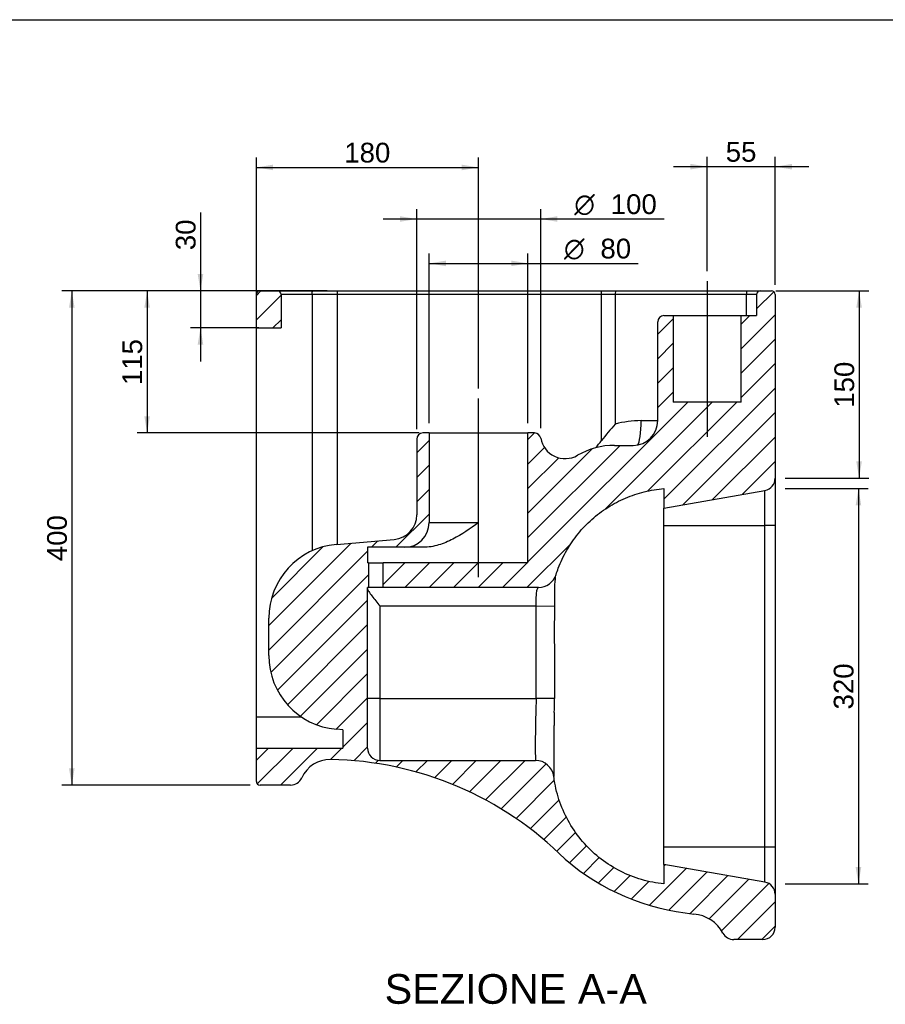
# Model space of a CAD drawing. Header units: millimetres. Extents: x 11 to 285, y 7 to 203.
# Tile 3 of 4: x 119 to 206, y 103 to 203. Entities that reach past the tile are written whole.
import ezdxf
from ezdxf.enums import TextEntityAlignment as Align
from ezdxf.lldxf.tags import DXFTag

# ---------------------------------------------------------------- set-up
doc = ezdxf.new("R2010")
doc.units = ezdxf.units.MM
for name, color, linetype in [('1', 7, 'Continuous'), ('Default', 7, 'Continuous'), ('WC_BUTTERFLY_A_T', 7, 'Continuous')]:
    doc.layers.add(name, color=color, linetype=linetype)
doc.styles.add('SEACAD_Arial', font='arial.ttf')
doc.styles.add('SEACAD_Solid_Edge_ANSI1_Symbols', font='semeca1.ttf')
tags = doc.linetypes.add('CENTER2', pattern=[28.575000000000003, 19.05, -3.175, 3.175, -3.175]).pattern_tags.tags
tags[10:11] = [DXFTag(74, 4), DXFTag(75, 0), DXFTag(340, '0'), DXFTag(46, 0.0), DXFTag(50, 0.0), DXFTag(44, 0.0), DXFTag(45, 0.0)]
tags[8:9] = [DXFTag(74, 4), DXFTag(75, 0), DXFTag(340, '0'), DXFTag(46, 0.0), DXFTag(50, 0.0), DXFTag(44, 0.0), DXFTag(45, 0.0)]
tags[6:7] = [DXFTag(74, 4), DXFTag(75, 0), DXFTag(340, '0'), DXFTag(46, 0.0), DXFTag(50, 0.0), DXFTag(44, 0.0), DXFTag(45, 0.0)]
tags[4:5] = [DXFTag(74, 4), DXFTag(75, 0), DXFTag(340, '0'), DXFTag(46, 0.0), DXFTag(50, 0.0), DXFTag(44, 0.0), DXFTag(45, 0.0)]
doc.dimstyles.new('ISO_PALLINATURA', dxfattribs={"dimtxt": 2, "dimasz": 1.7, "dimexe": 1, "dimexo": 1, "dimgap": 1, "dimtad": 1, "dimlfac": 8, "dimtxsty": 'SEACAD_Arial', "dimblk1": '_SE_FILLED', "dimblk2": '_SE_FILLED', "dimsah": 1, "dimcen": 1, "dimadec": 0, "dimazin": 0, "dimtfac": 1, "dimtmove": 0, "dimatfit": 3, "dimfxl": 1, "dimtolj": 1, "dimarcsym": 0})
pattern_1 = [(45.00000936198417, (0, 0), (-1.237437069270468, 1.237436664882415), [])]

# ---------------------------------------------------------------- blocks, each defined once
blk = doc.blocks.new('SEANNOT_GROUP11')
at = {"layer": 'Default', "color": 7, "linetype": 'CENTER2'}
blk.add_line((188.3928100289, 176.404647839), (188.3928100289, 160.654647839), dxfattribs=at)
blk = doc.blocks.new('SEANNOT_GROUP13')
at = {"layer": 'Default', "color": 7, "linetype": 'CENTER2'}
blk.add_line((165.2553100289, 146.4337884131), (165.2553100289, 164.529647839), dxfattribs=at)
blk = doc.blocks.new('SE12')
at = {"layer": 'WC_BUTTERFLY_A_T', "linetype": 'Continuous'}
h = blk.add_hatch(dxfattribs=at)
h.set_pattern_fill('ANSI31', scale=0.5511811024, angle=9.362e-06, style=0)
h.set_pattern_definition(pattern_1)
edge = h.paths.add_edge_path()
edge.add_line((142.7678100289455, 171.6546478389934), (145.2678100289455, 171.6546478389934))
edge.add_line((145.2678100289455, 171.6546478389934), (145.2678100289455, 175.0296478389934))
edge.add_arc((144.8928100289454, 175.0296478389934), 0.375, 0, 90)
edge.add_line((144.8928100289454, 175.4046478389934), (143.1428100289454, 175.4046478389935))
edge.add_arc((143.1428100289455, 175.0296478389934), 0.375, 90, 180)
edge.add_line((142.7678100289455, 175.0296478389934), (142.7678100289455, 171.6546478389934))
h = blk.add_hatch(dxfattribs=at)
h.set_pattern_fill('ANSI31', scale=0.5511811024, angle=9.362e-06, style=0)
h.set_pattern_definition(pattern_1)
edge = h.paths.add_edge_path()
edge.add_line((184.9553100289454, 172.9046478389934), (184.0178100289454, 172.9046478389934))
edge.add_arc((184.0178100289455, 172.2796478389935), 0.625, 90, 180.0000000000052)
edge.add_line((183.3928100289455, 172.2796478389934), (183.3928100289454, 162.2796478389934))
edge.add_arc((180.8928100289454, 162.2796478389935), 2.5, 270, 359.9999999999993, ccw=False)
edge.add_line((180.8928100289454, 159.7796478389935), (179.0178100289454, 159.7796478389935))
edge.add_arc((179.0178100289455, 152.2796478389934), 7.5, 90, 120.0827338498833)
edge.add_arc((174.0053100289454, 160.9326729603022), 2.5, 189.7278240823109, 300.08273384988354, ccw=False)
edge.add_arc((170.9252427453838, 160.4046478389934), 0.625, 9.727824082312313, 90)
edge.add_line((170.9252427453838, 161.0296478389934), (170.2553100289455, 161.0296478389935))
edge.add_line((170.2553100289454, 161.0296478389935), (170.2553100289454, 147.9046478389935))
edge.add_line((170.2553100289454, 147.9046478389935), (155.614141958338, 147.9046478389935))
edge.add_line((155.614141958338, 147.9046478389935), (155.614141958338, 145.4046478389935))
edge.add_line((155.614141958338, 145.4046478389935), (171.3175340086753, 145.4046478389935))
edge.add_arc((171.3175340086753, 147.2796478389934), 1.875, 270, 342.4518199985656)
edge.add_spline(control_points=[(173.1052785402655, 146.714320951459), (173.1722090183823, 146.9259765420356), (173.2447736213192, 147.1358503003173), (173.5597081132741, 147.9736215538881), (173.84751725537, 148.5844281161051), (174.517629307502, 149.7518169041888), (174.8999246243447, 150.3083859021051), (175.7490584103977, 151.3528084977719), (176.2158872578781, 151.8406502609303), (177.2219365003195, 152.7349162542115), (177.7611454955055, 153.1413303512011), (178.8979187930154, 153.862158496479), (179.4954702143, 154.1765643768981), (180.7333729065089, 154.7051886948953), (181.3737101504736, 154.9194011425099), (182.6805147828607, 155.2420594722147), (183.3469638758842, 155.3505014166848), (184.0178100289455, 155.4046478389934)], knot_values=[0, 0, 0, 0, 0.0412292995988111, 0.0412292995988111, 0.1662292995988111, 0.1662292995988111, 0.2912292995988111, 0.2912292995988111, 0.4162292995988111, 0.4162292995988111, 0.541229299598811, 0.541229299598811, 0.666229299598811, 0.666229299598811, 0.791229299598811, 0.791229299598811, 0.916229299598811, 0.916229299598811, 0.916229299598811, 0.916229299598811], degree=3, periodic=0)
edge.add_line((184.0178100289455, 155.4046478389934), (184.0178100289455, 153.4209693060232))
edge.add_line((184.0178100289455, 153.4209693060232), (194.2348702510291, 155.2225126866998))
edge.add_arc((194.0178100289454, 156.4535223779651), 1.25, 280.0000000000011, 359.9999999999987)
edge.add_line((195.2678100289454, 156.453522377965), (195.2678100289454, 175.0296478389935))
edge.add_arc((194.8928100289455, 175.0296478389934), 0.375, 0, 90)
edge.add_line((194.8928100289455, 175.4046478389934), (193.7678100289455, 175.4046478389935))
edge.add_arc((193.7678100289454, 175.0296478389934), 0.375, 90, 180)
edge.add_line((193.3928100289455, 175.0296478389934), (193.3928100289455, 172.9046478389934))
edge.add_line((193.3928100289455, 172.9046478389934), (191.8303100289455, 172.9046478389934))
edge.add_line((191.8303100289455, 172.9046478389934), (191.8303100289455, 164.1546478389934))
edge.add_line((191.8303100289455, 164.1546478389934), (184.9553100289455, 164.1546478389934))
edge.add_line((184.9553100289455, 164.1546478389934), (184.9553100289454, 172.9046478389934))
h = blk.add_hatch(dxfattribs=at)
h.set_pattern_fill('ANSI31', scale=0.5511811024, angle=9.362e-06, style=0)
h.set_pattern_definition(pattern_1)
edge = h.paths.add_edge_path()
edge.add_arc((143.1428100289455, 125.7796478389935), 0.375, 180, 270)
edge.add_line((143.1428100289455, 125.4046478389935), (146.2271588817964, 125.4046478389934))
edge.add_arc((146.2271588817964, 126.6546478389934), 1.25, 270, 335.9322222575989)
edge.add_arc((150.2218124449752, 124.8704483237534), 3.125, 89.0385924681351, 155.9322222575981, ccw=False)
edge.add_arc((149.6980359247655, 93.65853618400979), 34.34130665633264, 44.913096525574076, 89.03859246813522, ccw=False)
edge.add_arc((189.266633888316, 135.6720834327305), 23.41385053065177, 229.3623015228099, 264.5748325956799)
edge.add_arc((186.6984111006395, 108.629912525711), 3.75, 28.681944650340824, 84.57483259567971, ccw=False)
edge.add_arc((191.0848983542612, 111.0296478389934), 1.25, 208.6819446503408, 270)
edge.add_line((191.0848983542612, 109.7796478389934), (194.0178100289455, 109.7796478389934))
edge.add_arc((194.0178100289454, 111.0296478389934), 1.25, 270, 360)
edge.add_line((195.2678100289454, 111.0296478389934), (195.2678100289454, 114.3557733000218))
edge.add_arc((194.0178100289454, 114.3557733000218), 1.25, 0, 79.99999999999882)
edge.add_line((194.2348702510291, 115.5867829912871), (184.0178100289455, 117.3883263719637))
edge.add_line((184.0178100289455, 117.3883263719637), (184.0178100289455, 115.4046478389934))
edge.add_spline(control_points=[(184.0178100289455, 115.4046478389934), (183.2530856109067, 115.4814957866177), (182.4954969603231, 115.6290688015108), (181.0201963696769, 116.0606734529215), (180.3025196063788, 116.344696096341), (178.9314075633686, 117.0395674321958), (178.2779986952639, 117.4504027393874), (177.0575941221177, 118.3849652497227), (176.4906219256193, 118.9086744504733), (175.4623305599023, 120.0512204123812), (175.0010311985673, 120.6700351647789), (174.1997407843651, 121.9818004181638), (173.8597651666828, 122.6747256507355), (173.3126617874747, 124.1112047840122), (173.1055445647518, 124.8547310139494), (172.9289330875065, 125.8283521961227), (172.8952789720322, 126.0467919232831), (172.867432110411, 126.2659696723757)], knot_values=[0, 0, 0, 0, 0.125, 0.125, 0.25, 0.25, 0.375, 0.375, 0.5, 0.5, 0.625, 0.625, 0.75, 0.75, 0.875, 0.875, 0.9109337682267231, 0.9109337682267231, 0.9109337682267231, 0.9109337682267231], degree=3, periodic=0)
edge.add_arc((171.0073845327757, 126.0296478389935), 1.875, 7.240720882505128, 90)
edge.add_line((171.0073845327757, 127.9046478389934), (155.2678100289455, 127.9046478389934))
edge.add_arc((155.2678100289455, 129.1546478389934), 1.25, 180, 270, ccw=False)
edge.add_line((154.0178100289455, 129.1546478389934), (154.0178100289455, 145.4046478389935))
edge.add_line((154.0178100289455, 145.4046478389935), (154.114141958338, 145.4046478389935))
edge.add_line((154.114141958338, 145.4046478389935), (154.114141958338, 147.9046478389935))
edge.add_line((154.114141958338, 147.9046478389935), (154.0178100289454, 147.9046478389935))
edge.add_line((154.0178100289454, 147.9046478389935), (154.0178100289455, 149.4629289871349))
edge.add_line((154.0178100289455, 149.4629289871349), (157.7553100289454, 149.4629289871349))
edge.add_arc((157.7553100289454, 151.9629289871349), 2.5, 270, 360)
edge.add_line((160.2553100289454, 151.9629289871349), (160.2553100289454, 161.0296478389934))
edge.add_line((160.2553100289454, 161.0296478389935), (159.6303100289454, 161.0296478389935))
edge.add_arc((159.6303100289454, 160.4046478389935), 0.625, 90, 180)
edge.add_line((159.0053100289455, 160.4046478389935), (159.0053100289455, 152.7567121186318))
edge.add_arc((156.5053100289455, 152.7567121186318), 2.5, 274.99999999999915, 359.9999999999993, ccw=False)
edge.add_line((156.7231993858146, 150.2662253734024), (150.864141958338, 149.7536242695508))
edge.add_arc((151.5178100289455, 142.2821640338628), 7.5, 95.0000000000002, 180)
edge.add_line((144.0178100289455, 142.2821640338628), (144.0178100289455, 138.5271316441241))
edge.add_arc((151.5178100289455, 138.5271316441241), 7.5, 180, 264.9999999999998)
edge.add_line((150.864141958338, 131.055671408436), (151.5178100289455, 130.998482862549))
edge.add_line((151.5178100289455, 130.998482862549), (151.5178100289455, 129.1546478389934))
edge.add_line((151.5178100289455, 129.1546478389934), (142.7678100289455, 129.1546478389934))
edge.add_line((142.7678100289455, 129.1546478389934), (142.7678100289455, 125.7796478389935))
at = {"layer": 'WC_BUTTERFLY_A_T', "color": 7, "linetype": 'Continuous'}
for p, q in [((143.1428100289, 175.404647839), (144.8928100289, 175.404647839)), ((144.8928100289, 175.404647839), (148.4837566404, 175.404647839)), ((148.4837566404, 175.404647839), (150.9185846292, 175.404647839)), ((150.9185846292, 175.404647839), (177.6329066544, 175.404647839)), ((177.6329066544, 175.404647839), (179.1451066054, 175.404647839)), ((179.1451066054, 175.404647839), (192.4153991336, 175.404647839)), ((192.4153991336, 175.404647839), (193.7678100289, 175.404647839)), ((193.7678100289, 175.404647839), (194.8928100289, 175.404647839)), ((142.7678100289, 171.654647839), (142.7678100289, 175.029647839)), ((148.4104448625, 175.029647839), (145.2678100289, 175.029647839)), ((145.2678100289, 175.029647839), (145.2678100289, 171.654647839)), ((150.993152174, 175.029647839), (148.4104448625, 175.029647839)), ((148.4104448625, 175.029647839), (148.4104448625, 149.108164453)), ((177.7074741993, 175.029647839), (150.993152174, 175.029647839)), ((150.993152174, 149.7649112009), (150.993152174, 175.029647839)), ((179.0822014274, 175.029647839), (177.7074741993, 175.029647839)), ((177.7074741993, 160.2580547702), (177.7074741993, 175.029647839)), ((192.3524939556, 175.029647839), (179.0822014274, 175.029647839)), ((179.0822014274, 175.029647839), (179.0822014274, 161.9262774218)), ((193.3928100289, 175.029647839), (192.3524939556, 175.029647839)), ((192.3524939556, 172.904647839), (192.3524939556, 175.029647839)), ((193.3928100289, 175.029647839), (193.3928100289, 172.904647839)), ((195.2678100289, 175.029647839), (195.2678100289, 156.453522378)), ((184.0178100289, 172.904647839), (184.9553100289, 172.904647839)), ((184.9553100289, 172.904647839), (191.8303100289, 172.904647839)), ((184.9553100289, 172.904647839), (184.9553100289, 164.154647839)), ((191.8303100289, 164.154647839), (191.8303100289, 172.904647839)), ((191.8303100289, 172.904647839), (193.3928100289, 172.904647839)), ((142.7678100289, 132.279647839), (142.7678100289, 171.654647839)), ((142.7678100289, 171.654647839), (145.2678100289, 171.654647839)), ((183.3928100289, 162.279647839), (183.3928100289, 172.279647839)), ((191.8303100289, 164.154647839), (184.9553100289, 164.154647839)), ((181.6999292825, 162.279647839), (183.3928100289, 162.279647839)), ((159.0053100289, 160.404647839), (159.0053100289, 152.7567121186)), ((160.2553100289, 161.029647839), (159.6303100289, 161.029647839)), ((160.2553100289, 161.029647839), (170.2553100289, 161.029647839)), ((160.2553100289, 161.029647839), (160.2553100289, 151.9629289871)), ((170.9252427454, 161.029647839), (170.2553100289, 161.029647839)), ((170.2553100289, 147.904647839), (170.2553100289, 161.029647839)), ((179.0178100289, 159.779647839), (180.8928100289, 159.779647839)), ((195.2678100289, 156.453522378), (195.2678100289, 151.654647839)), ((184.0178100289, 155.404647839), (184.0178100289, 153.420969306)), ((184.0178100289, 153.420969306), (194.234870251, 155.2225126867)), ((194.234870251, 151.654647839), (194.234870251, 155.2225126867)), ((184.0178100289, 151.654647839), (184.0178100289, 153.420969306)), ((160.2553100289, 151.9629289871), (165.2553100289, 151.9629289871)), ((165.2553100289, 147.904647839), (165.2553100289, 151.9629289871)), ((184.0178100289, 151.654647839), (194.234870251, 151.654647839)), ((184.0178100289, 119.154647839), (184.0178100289, 151.654647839)), ((194.234870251, 119.154647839), (194.234870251, 151.654647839)), ((195.2678100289, 151.654647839), (194.234870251, 151.654647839)), ((195.2678100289, 151.654647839), (195.2678100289, 119.154647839)), ((150.8641419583, 149.7536242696), (156.7231993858, 150.2662253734)), ((157.7553100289, 149.4629289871), (154.0178100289, 149.4629289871)), ((154.0178100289, 149.4629289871), (154.0178100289, 147.904647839)), ((159.6651400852, 149.4629289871), (157.7553100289, 149.4629289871)), ((154.1141419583, 147.904647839), (154.0178100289, 147.904647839)), ((154.1141419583, 147.904647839), (155.6141419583, 147.904647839)), ((154.1141419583, 147.904647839), (154.1141419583, 145.404647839)), ((170.2553100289, 147.904647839), (155.6141419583, 147.904647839)), ((155.6141419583, 145.404647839), (155.6141419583, 147.904647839)), ((154.1141419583, 145.404647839), (154.0178100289, 145.404647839)), ((154.0178100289, 129.154647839), (154.0178100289, 145.404647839)), ((155.6141419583, 145.404647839), (154.1141419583, 145.404647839)), ((171.3175340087, 145.404647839), (155.6141419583, 145.404647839)), ((155.2678100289, 143.529647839), (155.2678100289, 134.154647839)), ((155.2678100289, 143.529647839), (171.0748739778, 143.529647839)), ((171.0748739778, 143.529647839), (172.923435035, 143.4992377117)), ((144.0178100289, 138.5271316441), (144.0178100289, 142.2821640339)), ((155.2678100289, 134.154647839), (154.0178100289, 134.154647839)), ((155.2678100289, 134.154647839), (155.2678100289, 127.904647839)), ((155.2678100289, 134.154647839), (171.0942528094, 134.154647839)), ((172.9332724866, 134.1624246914), (171.0942528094, 134.154647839)), ((147.3682382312, 132.279647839), (142.7678100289, 132.279647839)), ((142.7678100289, 129.154647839), (142.7678100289, 132.279647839)), ((151.5178100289, 130.9984828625), (150.8641419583, 131.0556714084)), ((151.5178100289, 130.9984828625), (151.5178100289, 129.154647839)), ((142.7678100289, 125.779647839), (142.7678100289, 129.154647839)), ((142.7678100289, 129.154647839), (151.5178100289, 129.154647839)), ((155.2678100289, 127.904647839), (171.0073845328, 127.904647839)), ((146.2271588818, 125.404647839), (143.1428100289, 125.404647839)), ((184.0178100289, 119.154647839), (194.234870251, 119.154647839)), ((184.0178100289, 117.388326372), (184.0178100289, 119.154647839)), ((194.234870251, 115.5867829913), (194.234870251, 119.154647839)), ((194.234870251, 119.154647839), (195.2678100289, 119.154647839)), ((195.2678100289, 119.154647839), (195.2678100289, 114.3557733)), ((194.234870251, 115.5867829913), (184.0178100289, 117.388326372)), ((184.0178100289, 117.388326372), (184.0178100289, 115.404647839)), ((195.2678100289, 114.3557733), (195.2678100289, 111.029647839)), ((194.0178100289, 109.779647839), (191.0848983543, 109.779647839))]:
    blk.add_line(p, q, dxfattribs=at)
for centre, radius, start, end in [((143.1428100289, 175.029647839), 0.3750000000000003, 90, 180), ((144.8928100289, 175.029647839), 0.3750000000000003, 0, 90), ((193.7678100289, 175.029647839), 0.3749999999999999, 90, 180), ((194.8928100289, 175.029647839), 0.3750000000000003, 0, 90), ((184.0178100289, 172.279647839), 0.6249999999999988, 90, 180), ((202.857748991, 140.9330883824), 31.71735562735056, 138.5563349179, 142.4620475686), ((181.70378274, 152.3785015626), 9.901147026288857, 90.0222991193, 105.3536143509), ((180.8928100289, 162.279647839), 2.5, 270, 360), ((159.6303100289, 160.404647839), 0.6250000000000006, 90, 180), ((170.9252427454, 160.404647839), 0.6250000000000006, 9.7278240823, 90), ((174.0053100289, 160.9326729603), 2.500000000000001, 189.7278240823, 300.0827338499), ((179.0178100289, 152.279647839), 7.5, 90, 120.0827338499), ((113.1215799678, 213.2457704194), 83.54062331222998, 319.9696527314, 320.6337784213), ((194.0178100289, 156.453522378), 1.25, 280, 360), ((156.5053100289, 152.7567121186), 2.500000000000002, 275, 0), ((157.7553100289, 151.9629289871), 2.500000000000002, 270, 0), ((151.5178100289, 142.2821640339), 7.5, 95, 180), ((171.3175340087, 147.279647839), 1.875000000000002, 270, 342.4518199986), ((188.050141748, 144.8551858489), 15.12298728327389, 173.5854245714, 182.0994417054), ((2047.2275203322, 140.8056300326), 1874.306020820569, 179.9176589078, 180.2030769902), ((324.8574671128, 141.2723805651), 151.9503504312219, 178.857861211, 179.1602909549), ((151.5178100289, 138.5271316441), 7.500000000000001, 180, 265), ((280.4860542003, 129.5086157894), 109.490418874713, 177.5680248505, 180.8393782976), ((123.1783361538, 134.0491939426), 49.75506517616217, 358.4915249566, 0.130391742), ((370.8810794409, 128.0759886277), 198.0219197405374, 179.0776470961, 180.5237192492), ((155.2678100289, 129.154647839), 1.249999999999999, 180, 270), ((150.221812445, 124.8704483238), 3.124999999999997, 89.0385924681, 155.9322222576), ((149.6980359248, 93.658536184), 34.34130665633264, 44.9130965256, 89.0385924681), ((171.0073845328, 126.029647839), 1.874999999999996, 7.2407208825, 90), ((143.1428100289, 125.779647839), 0.3750000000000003, 180, 270), ((146.2271588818, 126.654647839), 1.250000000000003, 270, 335.9322222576), ((189.2666338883, 135.6720834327), 23.41385053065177, 229.3623015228, 264.5748325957), ((194.0178100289, 114.3557733), 1.249999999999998, 0, 80), ((186.6984111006, 108.6299125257), 3.75, 28.6819446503, 84.5748325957), ((194.0178100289, 111.029647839), 1.25, 270, 0), ((191.0848983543, 111.029647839), 1.249999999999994, 208.6819446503, 270)]:
    blk.add_arc(centre, radius, start, end, dxfattribs=at)
for centre, major_axis, ratio, start_param, end_param in [((150.9185846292, 175.029647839), (-2.296212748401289e-17, -0.3750000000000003), 0.1988467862, 1.570796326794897, 3.141592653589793), ((177.6329066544, 175.029647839), (-2.296212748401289e-17, -0.3750000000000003), 0.1988467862, 1.570796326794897, 3.141592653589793), ((179.1451066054, 175.029647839), (-2.296212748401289e-17, -0.3750000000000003), 0.1677471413, 3.141592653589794, 4.71238898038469), ((192.4153991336, 175.029647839), (4.107187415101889e-16, -0.3750000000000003), 0.1677471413, 3.141592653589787, 4.71238898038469), ((181.2805614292, 162.279647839), (1.530808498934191e-16, 2.499999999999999), 0.1677471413, 3.329050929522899, 4.71238898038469)]:
    blk.add_ellipse(centre, major_axis=major_axis, ratio=ratio, start_param=start_param, end_param=end_param, dxfattribs=at)
for points, knots in [([(148.4104448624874, 175.0296478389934), (148.4104448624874, 175.0545212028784), (148.4109173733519, 175.0789729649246), (148.4127692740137, 175.1270685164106), (148.414171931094, 175.1509661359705), (148.4178303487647, 175.1964559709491), (148.4200696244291, 175.2180199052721), (148.4253659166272, 175.2588095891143), (148.4284460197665, 175.2780745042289), (148.4351791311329, 175.3125773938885), (148.4388574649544, 175.3280537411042), (148.4468596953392, 175.3553728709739), (148.4511074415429, 175.3669190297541), (148.4599274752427, 175.3855081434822), (148.4645572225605, 175.3926649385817), (148.4716833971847, 175.3998494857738), (148.4740757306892, 175.4016440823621), (148.4788943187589, 175.4040438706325), (148.4813493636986, 175.4046478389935), (148.4837566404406, 175.4046478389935)], [0, 0, 0, 0, 0.1249999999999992, 0.1249999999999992, 0.2499999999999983, 0.2499999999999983, 0.3749999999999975, 0.3749999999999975, 0.4999999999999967, 0.4999999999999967, 0.6249999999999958, 0.6249999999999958, 0.749999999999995, 0.749999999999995, 0.8749999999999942, 0.8749999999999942, 0.9374999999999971, 0.9374999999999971, 1, 1, 1, 1]), ([(173.1052785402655, 146.714320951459), (173.1722090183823, 146.9259765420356), (173.2447736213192, 147.1358503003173), (173.5597081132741, 147.9736215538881), (173.84751725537, 148.5844281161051), (174.517629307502, 149.7518169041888), (174.8999246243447, 150.3083859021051), (175.7490584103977, 151.3528084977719), (176.2158872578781, 151.8406502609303), (177.2219365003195, 152.7349162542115), (177.7611454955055, 153.1413303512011), (178.8979187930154, 153.862158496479), (179.4954702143, 154.1765643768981), (180.7333729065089, 154.7051886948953), (181.3737101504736, 154.9194011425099), (182.6805147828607, 155.2420594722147), (183.3469638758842, 155.3505014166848), (184.0178100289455, 155.4046478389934)], [0, 0, 0, 0, 0.0449988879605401, 0.0449988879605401, 0.1814276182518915, 0.1814276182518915, 0.317856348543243, 0.317856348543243, 0.4542850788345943, 0.4542850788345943, 0.5907138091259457, 0.5907138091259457, 0.7271425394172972, 0.7271425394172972, 0.8635712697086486, 0.8635712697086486, 1, 1, 1, 1]), ([(165.2553100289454, 151.9629289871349), (164.4077047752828, 151.3635817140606), (163.5611789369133, 150.7638493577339), (162.4146270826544, 150.1734455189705), (162.1808755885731, 150.0634311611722), (161.7017078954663, 149.8645890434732), (161.4547638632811, 149.7752954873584), (160.703088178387, 149.5525281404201), (160.1918276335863, 149.4629289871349), (159.665140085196, 149.4629289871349)], [0, 0, 0, 0, 0.499999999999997, 0.499999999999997, 0.6249999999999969, 0.6249999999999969, 0.7499999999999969, 0.7499999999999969, 1, 1, 1, 1]), ([(154.0178100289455, 145.2974147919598), (154.0178100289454, 145.2597133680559), (154.0311892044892, 145.2135175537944), (154.0783793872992, 145.1056626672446), (154.1125222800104, 145.0438499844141), (154.234242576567, 144.8466671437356), (154.3435429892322, 144.6947730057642), (154.5821330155, 144.3795643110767), (154.7149303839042, 144.2118312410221), (154.9866077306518, 143.8740111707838), (155.1271953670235, 143.7018649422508), (155.2678100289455, 143.5296478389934)], [0, 0, 0, 0, 0.1250000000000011, 0.1250000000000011, 0.2500000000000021, 0.2500000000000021, 0.5000000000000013, 0.5000000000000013, 0.7500000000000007, 0.7500000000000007, 1, 1, 1, 1]), ([(171.0748739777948, 143.5296478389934), (171.0789643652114, 143.6539704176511), (171.0820159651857, 143.7762357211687), (171.0888092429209, 144.0167466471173), (171.0912913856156, 144.1362822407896), (171.0955832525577, 144.3640897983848), (171.0983647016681, 144.4720934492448), (171.1072073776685, 144.6763618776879), (171.1132935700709, 144.7729506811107), (171.13768368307, 145.032095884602), (171.1627363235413, 145.1708966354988), (171.2235930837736, 145.3091579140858), (171.2507577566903, 145.3444386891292), (171.2854267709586, 145.3924087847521), (171.2952469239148, 145.4046478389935), (171.2969431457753, 145.4046478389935)], [0, 0, 0, 0, 0.1250000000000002, 0.1250000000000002, 0.2500000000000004, 0.2500000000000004, 0.3750000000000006, 0.3750000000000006, 0.5000000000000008, 0.5000000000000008, 0.7500000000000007, 0.7500000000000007, 0.8750000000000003, 0.8750000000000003, 1, 1, 1, 1]), ([(171.094252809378, 134.1546478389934), (171.0876453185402, 135.7171444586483), (171.0829706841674, 137.2796463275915), (171.0773524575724, 139.6234029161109), (171.0757318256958, 140.4046557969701), (171.0737441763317, 141.5765363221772), (171.073152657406, 141.9671634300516), (171.072471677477, 142.5531042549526), (171.0722773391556, 142.748417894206), (171.0721036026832, 143.0413884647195), (171.0719510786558, 143.1390464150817), (171.0722164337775, 143.3343578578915), (171.0732676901, 143.4320053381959), (171.0748739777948, 143.5296478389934)], [0, 0, 0, 0, 0.5, 0.5, 0.75, 0.75, 0.875, 0.875, 0.9375, 0.9375, 0.96875, 0.96875, 1, 1, 1, 1]), ([(172.9161583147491, 132.7394010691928), (172.9108405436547, 132.4879194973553), (172.9055350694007, 132.2390811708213), (172.8976725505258, 131.8701148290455), (172.8950675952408, 131.7478248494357), (172.8911948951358, 131.5654502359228), (172.8892672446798, 131.4745281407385), (172.8870360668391, 131.3689204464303), (172.8860839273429, 131.3237608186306), (172.8854501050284, 131.2936768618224), (172.8851280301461, 131.2787168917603), (172.884817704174, 131.2636266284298)], [0, 0, 0, 0, 0.5000000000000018, 0.5000000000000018, 0.7500000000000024, 0.7500000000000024, 0.875000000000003, 0.9375000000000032, 0.9687500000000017, 0.9687500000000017, 1, 1, 1, 1]), ([(184.0178100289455, 115.4046478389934), (183.2530856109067, 115.4814957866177), (182.4954969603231, 115.6290688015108), (181.0201963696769, 116.0606734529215), (180.3025196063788, 116.344696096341), (178.9314075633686, 117.0395674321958), (178.2779986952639, 117.4504027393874), (177.0575941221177, 118.3849652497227), (176.4906219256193, 118.9086744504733), (175.4623305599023, 120.0512204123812), (175.0010311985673, 120.6700351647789), (174.1997407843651, 121.9818004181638), (173.8597651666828, 122.6747256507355), (173.3126617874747, 124.1112047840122), (173.1055445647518, 124.8547310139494), (172.9289330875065, 125.8283521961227), (172.8952789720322, 126.0467919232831), (172.867432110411, 126.2659696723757)], [0, 0, 0, 0, 0.1372218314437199, 0.1372218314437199, 0.2744436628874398, 0.2744436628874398, 0.4116654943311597, 0.4116654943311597, 0.5488873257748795, 0.5488873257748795, 0.6861091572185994, 0.6861091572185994, 0.8233309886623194, 0.8233309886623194, 0.9605528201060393, 0.9605528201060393, 1, 1, 1, 1])]:
    blk.add_open_spline(points, degree=3, knots=knots, dxfattribs=at)
blk = doc.blocks.new('DMBLK202')
at = {"layer": 'Default', "linetype": 'Continuous'}
for points in [[(136.8291462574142, 177.1046478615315), (137.1124795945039, 175.4046478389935), (137.3958129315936, 177.1046478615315)], [(136.8291462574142, 169.9546478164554), (137.3958129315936, 169.9546478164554), (137.1124795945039, 171.6546478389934)]]:
    blk.add_hatch(color=7, dxfattribs=at).paths.add_polyline_path(points)
at = {"layer": 'Default', "color": 7, "linetype": 'Continuous'}
for p, q in [((137.1124795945, 183.3518869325), (137.1124795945, 168.2546478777)), ((142.1428099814, 175.404647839), (136.112479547, 175.404647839)), ((143.0178099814, 171.654647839), (136.112479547, 171.654647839))]:
    blk.add_line(p, q, dxfattribs=at)
at = {"layer": 'Default', "color": 7, "linetype": 'Continuous', "style": 'SEACAD_Arial'}
blk.add_text('30', height=2, rotation=90, dxfattribs=at).set_placement((134.6124795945, 179.5214517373), align=Align.TOP_LEFT)
blk = doc.blocks.new('_SE_FILLED')
at = {"color": 0}
blk.add_line((0, 0), (-1, 0), dxfattribs=at)
blk.add_solid([(0, 0), (-1, -0.1665), (-1, 0.1665), (0, 0)], dxfattribs=at)
blk = doc.blocks.new('DMBLK203')
at = {"layer": 'Default', "linetype": 'Continuous'}
for points in [[(123.8092454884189, 173.7046478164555), (124.3759121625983, 173.7046478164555), (124.0925788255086, 175.4046478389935)], [(123.8092454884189, 127.1046471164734), (124.0925788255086, 125.4046470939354), (124.3759121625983, 127.1046471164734)]]:
    blk.add_hatch(color=7, dxfattribs=at).paths.add_polyline_path(points)
at = {"layer": 'Default', "color": 7, "linetype": 'Continuous'}
for p, q in [((142.1428099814, 175.404647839), (123.092578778, 175.404647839)), ((124.0925788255, 175.404647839), (124.0925788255, 125.4046470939)), ((142.1428099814, 125.404647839), (123.092578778, 125.404647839))]:
    blk.add_line(p, q, dxfattribs=at)
at = {"layer": 'Default', "color": 7, "linetype": 'Continuous', "style": 'SEACAD_Arial'}
blk.add_text('400', height=2, rotation=90, dxfattribs=at).set_placement((121.5925788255, 148.0568213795), align=Align.TOP_LEFT)
blk = doc.blocks.new('DMBLK204')
at = {"layer": 'Default', "linetype": 'Continuous'}
for points in [[(203.9794394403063, 153.7046478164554), (203.6961061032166, 155.4046478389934), (203.412772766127, 153.7046478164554)], [(203.9794394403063, 117.1046487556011), (203.412772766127, 117.1046487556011), (203.6961061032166, 115.4046487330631)]]:
    blk.add_hatch(color=7, dxfattribs=at).paths.add_polyline_path(points)
at = {"layer": 'Default', "color": 7, "linetype": 'Continuous'}
for p, q in [((196.2678100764, 155.404647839), (204.6961061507, 155.404647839)), ((203.6961061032, 155.404647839), (203.6961061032, 115.4046487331)), ((196.2678100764, 115.404647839), (204.6961061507, 115.404647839))]:
    blk.add_line(p, q, dxfattribs=at)
at = {"layer": 'Default', "color": 7, "linetype": 'Continuous', "style": 'SEACAD_Arial'}
blk.add_text('320', height=2, rotation=90, dxfattribs=at).set_placement((201.1961061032, 133.0568221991), align=Align.TOP_LEFT)
blk = doc.blocks.new('DMBLK205')
at = {"layer": 'Default', "linetype": 'Continuous'}
for points in [[(186.6928100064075, 188.2573880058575), (186.6928100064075, 187.6907213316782), (188.3928100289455, 187.9740546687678)], [(196.9678100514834, 188.2573880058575), (195.2678100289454, 187.9740546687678), (196.9678100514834, 187.6907213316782)]]:
    blk.add_hatch(color=7, dxfattribs=at).paths.add_polyline_path(points)
at = {"layer": 'Default', "color": 7, "linetype": 'Continuous'}
for p, q in [((188.3928100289, 177.4046478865), (188.3928100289, 188.9740547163)), ((195.2678100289, 176.0296478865), (195.2678100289, 188.9740547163)), ((198.667810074, 187.9740546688), (184.992810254, 187.9740546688))]:
    blk.add_line(p, q, dxfattribs=at)
at = {"layer": 'Default', "color": 7, "linetype": 'Continuous', "style": 'SEACAD_Arial'}
blk.add_text('55', height=2, dxfattribs=at).set_placement((190.2650926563, 190.4740546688), align=Align.TOP_LEFT)
blk = doc.blocks.new('DMBLK206')
at = {"layer": 'Default', "linetype": 'Continuous'}
for points in [[(144.4678100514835, 188.1771772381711), (142.7678100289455, 187.8938439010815), (144.4678100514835, 187.6105105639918)], [(163.5553106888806, 188.1771772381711), (163.5553106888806, 187.6105105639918), (165.2553107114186, 187.8938439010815)]]:
    blk.add_hatch(color=7, dxfattribs=at).paths.add_polyline_path(points)
at = {"layer": 'Default', "color": 7, "linetype": 'Continuous'}
for p, q in [((142.7678100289, 172.6546478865), (142.7678100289, 188.8938439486)), ((165.2553100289, 165.5296478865), (165.2553100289, 188.8938439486)), ((142.7678100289, 187.8938439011), (165.2553107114, 187.8938439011))]:
    blk.add_line(p, q, dxfattribs=at)
at = {"layer": 'Default', "color": 7, "linetype": 'Continuous', "style": 'SEACAD_Arial'}
blk.add_text('180', height=2, dxfattribs=at).set_placement((151.6637342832, 190.3938439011), align=Align.TOP_LEFT)
blk = doc.blocks.new('DMBLK207')
at = {"layer": 'Default', "linetype": 'Continuous'}
for points in [[(161.9553100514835, 178.4716943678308), (160.2553100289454, 178.1883610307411), (161.9553100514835, 177.9050276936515)], [(168.5553100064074, 178.4716943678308), (168.5553100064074, 177.9050276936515), (170.2553100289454, 178.1883610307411)]]:
    blk.add_hatch(color=7, dxfattribs=at).paths.add_polyline_path(points)
at = {"layer": 'Default', "color": 7, "linetype": 'Continuous'}
for p, q in [((160.2553100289, 162.0296478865), (160.2553100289, 179.1883610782)), ((170.2553100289, 162.0296478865), (170.2553100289, 179.1883610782)), ((160.2553100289, 178.1883610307), (181.4155251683, 178.1883610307))]:
    blk.add_line(p, q, dxfattribs=at)
for s, style, p in [('O', 'SEACAD_Solid_Edge_ANSI1_Symbols', (173.9043883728, 180.6883610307)), ('80', 'SEACAD_Arial', (177.5850901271, 180.6883610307))]:
    blk.add_text(s, height=2, dxfattribs=dict(at, style=style)).set_placement(p, align=Align.TOP_LEFT)
blk = doc.blocks.new('DMBLK208')
at = {"layer": 'Default', "linetype": 'Continuous'}
for points in [[(157.3053100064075, 182.9634886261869), (157.3053100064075, 182.3968219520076), (159.0053100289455, 182.6801552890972)], [(173.2412562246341, 182.9634886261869), (171.5412562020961, 182.6801552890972), (173.2412562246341, 182.3968219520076)]]:
    blk.add_hatch(color=7, dxfattribs=at).paths.add_polyline_path(points)
at = {"layer": 'Default', "color": 7, "linetype": 'Continuous'}
for p, q in [((159.0053100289, 161.4046478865), (159.0053100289, 183.6801553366)), ((171.5412562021, 161.5102529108), (171.5412562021, 183.6801553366)), ((155.6053099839, 182.6801552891), (184.0234805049, 182.6801552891))]:
    blk.add_line(p, q, dxfattribs=at)
for s, style, p in [('O', 'SEACAD_Solid_Edge_ANSI1_Symbols', (174.9471257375, 185.1801552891)), ('100', 'SEACAD_Arial', (178.6278274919, 185.1801552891))]:
    blk.add_text(s, height=2, dxfattribs=dict(at, style=style)).set_placement(p, align=Align.TOP_LEFT)
blk = doc.blocks.new('DMBLK209')
at = {"layer": 'Default', "linetype": 'Continuous'}
for points in [[(131.427822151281, 173.7046478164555), (131.9944888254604, 173.7046478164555), (131.7111554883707, 175.4046478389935)], [(131.427822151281, 162.7296476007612), (131.7111554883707, 161.0296475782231), (131.9944888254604, 162.7296476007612)]]:
    blk.add_hatch(color=7, dxfattribs=at).paths.add_polyline_path(points)
at = {"layer": 'Default', "color": 7, "linetype": 'Continuous'}
for p, q in [((149.9185845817, 175.404647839), (130.7111554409, 175.404647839)), ((131.7111554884, 175.404647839), (131.7111554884, 161.0296475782)), ((159.2553099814, 161.029647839), (130.7111554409, 161.029647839))]:
    blk.add_line(p, q, dxfattribs=at)
at = {"layer": 'Default', "color": 7, "linetype": 'Continuous', "style": 'SEACAD_Arial'}
blk.add_text('115', height=2, rotation=90, dxfattribs=at).set_placement((129.2111554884, 165.8693216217), align=Align.TOP_LEFT)
blk = doc.blocks.new('DMBLK214')
at = {"layer": 'Default', "linetype": 'Continuous'}
for points in [[(204.0436457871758, 173.7046478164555), (203.7603124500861, 175.4046478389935), (203.4769791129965, 173.7046478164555)], [(204.0436457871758, 158.1535224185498), (203.4769791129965, 158.1535224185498), (203.7603124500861, 156.4535223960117)]]:
    blk.add_hatch(color=7, dxfattribs=at).paths.add_polyline_path(points)
at = {"layer": 'Default', "color": 7, "linetype": 'Continuous'}
for p, q in [((195.3303100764, 175.404647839), (204.7603124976, 175.404647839)), ((203.7603124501, 175.404647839), (203.7603124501, 156.453522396)), ((196.2678100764, 156.453522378), (204.7603124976, 156.453522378))]:
    blk.add_line(p, q, dxfattribs=at)
at = {"layer": 'Default', "color": 7, "linetype": 'Continuous', "style": 'SEACAD_Arial'}
blk.add_text('150', height=2, rotation=90, dxfattribs=at).set_placement((201.2603124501, 163.5812590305), align=Align.TOP_LEFT)

msp = doc.modelspace()

# ---------------------------------------------------------------- linework, layer by layer
at = {"layer": '1', "color": 7, "linetype": 'Continuous'}
msp.add_line((10.8564131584, 202.8450125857), (284.3565875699, 202.8450125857), dxfattribs=at)

# ---------------------------------------------------------------- block references
at = {"layer": 'Default'}
for name in ['SEANNOT_GROUP11', 'SE12', 'SEANNOT_GROUP13']:
    msp.add_blockref(name, (0, 0), dxfattribs=at)

# ---------------------------------------------------------------- texts
at = {"layer": 'Default', "color": 7, "linetype": 'Continuous', "style": 'SEACAD_Arial'}
msp.add_text('SEZIONE A-A', height=3, dxfattribs=at).set_placement((155.7460708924, 106.279647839), align=Align.TOP_LEFT)

# ---------------------------------------------------------------- dimensions: what is measured, and where the dimension line sits
at = {"layer": 'Default', "color": 7, "linetype": 'Continuous'}
for base, p1, p2, text, picture, middle in [((165.2553100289, 187.8938439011), (142.7678100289, 171.654647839), (165.2553100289, 164.529647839), '\\A1;<>', 'DMBLK206', (154.0115603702, 187.8938439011)), ((171.5412562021, 182.6801552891), (159.0053100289, 160.404647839), (171.5412562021, 160.5102528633), '\\A1;%%C <>', 'DMBLK208', (174.2471257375, 182.6801552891))]:
    dim = msp.add_linear_dim(base=base, p1=p1, p2=p2, text=text, dimstyle='ISO_PALLINATURA', override={"dimdec": 0, "dimtdec": 0}, dxfattribs=at)
    dim.commit()
    dim.dimension.update_dxf_attribs({"geometry": picture, "text_midpoint": middle, "dimtype": 160})
dim = msp.add_linear_dim(base=(188.3928100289, 187.9740546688), p1=(195.2678100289, 175.029647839), p2=(188.3928100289, 176.404647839), text='\\A1;<>', dimstyle='ISO_PALLINATURA', dxfattribs=at)
dim.commit()
dim.dimension.update_dxf_attribs({"geometry": 'DMBLK205', "text_midpoint": (191.8303100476, 187.9740546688), "dimtype": 160})
for base, p1, p2, angle, text, picture, middle, dimtype in [((137.1124795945, 171.654647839), (143.1428100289, 175.404647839), (144.0178100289, 171.654647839), 90, '\\A1;<>', 'DMBLK202', (137.1124795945, 178.8214517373), 160), ((160.2553100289, 178.1883610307), (160.2553100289, 161.029647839), (170.2553100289, 161.029647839), 0, '\\A1;%%C <>', 'DMBLK207', (173.2043883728, 178.1883610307), 161), ((124.0925788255, 175.404647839), (143.1428100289, 175.404647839), (143.1428100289, 125.404647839), 270, '\\A1;<>', 'DMBLK203', (124.0925788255, 150.4046474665), 161), ((131.7111554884, 161.029647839), (150.9185846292, 175.404647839), (160.2553100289, 161.029647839), 90, '\\A1;<>', 'DMBLK209', (131.7111554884, 168.2171477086), 160)]:
    dim = msp.add_linear_dim(base=base, p1=p1, p2=p2, angle=angle, text=text, dimstyle='ISO_PALLINATURA', dxfattribs=at)
    dim.commit()
    dim.dimension.update_dxf_attribs({"geometry": picture, "text_midpoint": middle, "dimtype": dimtype})
for base, p1, p2, angle, picture, middle, dimtype in [((203.7603124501, 156.453522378), (194.3303100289, 175.404647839), (195.2678100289, 156.453522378), 90, 'DMBLK214', (203.7603124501, 165.9290851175), 160), ((203.6961061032, 155.404647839), (195.2678100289, 155.404647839), (195.2678100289, 115.404647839), 270, 'DMBLK204', (203.6961061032, 135.404648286), 161)]:
    dim = msp.add_linear_dim(base=base, p1=p1, p2=p2, angle=angle, text='\\A1;<>', dimstyle='ISO_PALLINATURA', override={"dimdec": 0, "dimtdec": 0}, dxfattribs=at)
    dim.commit()
    dim.dimension.update_dxf_attribs({"geometry": picture, "text_midpoint": middle, "dimtype": dimtype})

doc.saveas('drawing.dxf')
